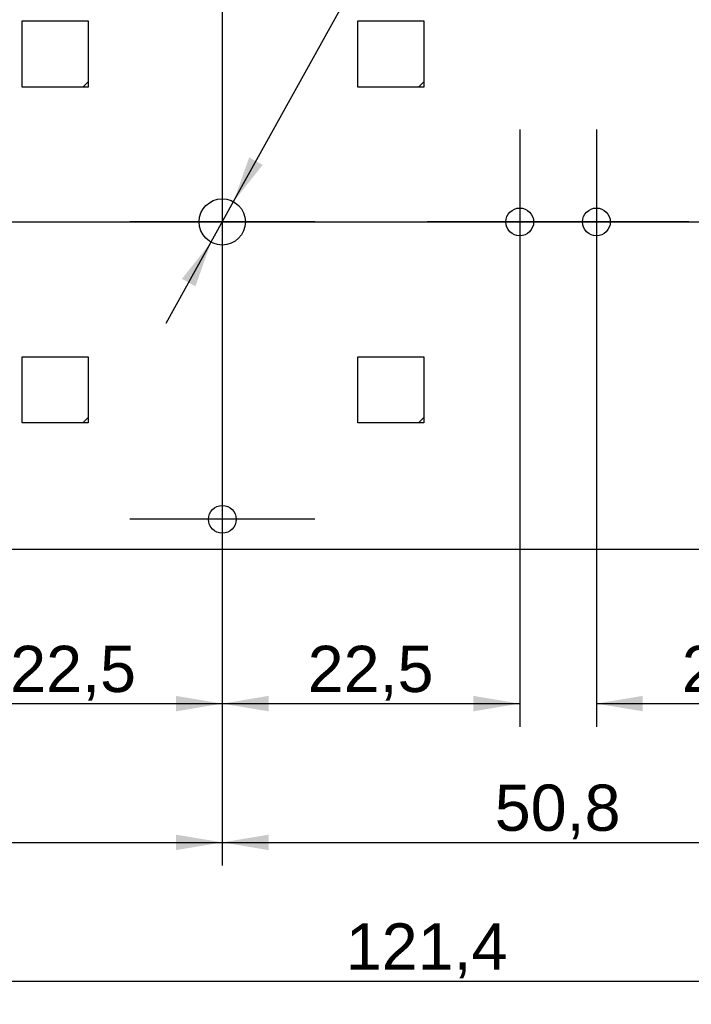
# Model space of a CAD drawing. Header units: millimetres. Extents: x 7 to 819, y 15 to 587.
# Tile 30 of 45: x 519 to 570, y 170 to 245. Entities that reach past the tile are written whole.
import ezdxf
from ezdxf.enums import TextEntityAlignment as Align
from ezdxf.lldxf.tags import DXFTag

# ---------------------------------------------------------------- set-up
doc = ezdxf.new("R2010")
doc.units = ezdxf.units.MM
doc.layers.add('Default', color=7, linetype='Continuous')
doc.layers.add('RECLED_122X50MM_', color=7, linetype='Continuous')
doc.styles.add('SEACAD_Arial', font='arial.ttf')
doc.styles.add('SEACAD_Solid_Edge_ANSI1_Symbols', font='semeca1.ttf')
tags = doc.linetypes.add('CENTER2', pattern=[28.575, 19.05, -3.175, 3.175, -3.175]).pattern_tags.tags
tags[10:11] = [DXFTag(74, 4), DXFTag(75, 0), DXFTag(340, '0'), DXFTag(46, 0.0), DXFTag(50, 0.0), DXFTag(44, 0.0), DXFTag(45, 0.0)]
tags[8:9] = [DXFTag(74, 4), DXFTag(75, 0), DXFTag(340, '0'), DXFTag(46, 0.0), DXFTag(50, 0.0), DXFTag(44, 0.0), DXFTag(45, 0.0)]
tags[6:7] = [DXFTag(74, 4), DXFTag(75, 0), DXFTag(340, '0'), DXFTag(46, 0.0), DXFTag(50, 0.0), DXFTag(44, 0.0), DXFTag(45, 0.0)]
tags[4:5] = [DXFTag(74, 4), DXFTag(75, 0), DXFTag(340, '0'), DXFTag(46, 0.0), DXFTag(50, 0.0), DXFTag(44, 0.0), DXFTag(45, 0.0)]
doc.dimstyles.new('ISO', dxfattribs={"dimtxt": 3.5, "dimasz": 3.5, "dimexe": 1.75, "dimexo": 0, "dimgap": 0.875, "dimtad": 1, "dimtxsty": 'SEACAD_Arial', "dimblk1": '_SE_FILLED', "dimblk2": '_SE_FILLED', "dimsah": 1, "dimcen": 1.75, "dimadec": 0, "dimazin": 0, "dimtfac": 0.5, "dimtdec": 3, "dimtmove": 0, "dimatfit": 3, "dimfxl": 1, "dimarcsym": 0})

# ---------------------------------------------------------------- blocks, each defined once
blk = doc.blocks.new('SEANNOT_GROUP63')
at = {"layer": 'Default', "color": 7, "linetype": 'CENTER2'}
blk.add_line((481.966, 229.57), (618.505, 229.57), dxfattribs=at)
blk = doc.blocks.new('SEANNOT_GROUP65')
at = {"layer": 'Default', "color": 7, "linetype": 'CENTER2'}
for p, q in [((534.389, 214.07), (534.389, 200.07)), ((541.389, 207.07), (527.389, 207.07))]:
    blk.add_line(p, q, dxfattribs=at)
blk = doc.blocks.new('SEANNOT_GROUP66')
at = {"layer": 'Default', "color": 7, "linetype": 'CENTER2'}
for p, q in [((534.389, 236.57), (534.389, 222.57)), ((541.389, 229.57), (527.389, 229.57))]:
    blk.add_line(p, q, dxfattribs=at)
blk = doc.blocks.new('SEANNOT_GROUP67')
at = {"layer": 'Default', "color": 7, "linetype": 'CENTER2'}
for p, q in [((556.889, 236.57), (556.889, 222.57)), ((563.889, 229.57), (549.889, 229.57))]:
    blk.add_line(p, q, dxfattribs=at)
blk = doc.blocks.new('SEANNOT_GROUP68')
at = {"layer": 'Default', "color": 7, "linetype": 'CENTER2'}
for p, q in [((562.689, 236.57), (562.689, 222.57)), ((569.689, 229.57), (555.689, 229.57))]:
    blk.add_line(p, q, dxfattribs=at)
blk = doc.blocks.new('SE7')
at = {"layer": 'RECLED_122X50MM_', "color": 7, "linetype": 'Continuous'}
for p, q in [((519.239, 244.77), (524.239, 244.77)), ((519.239, 239.77), (519.239, 244.77)), ((524.239, 244.77), (524.239, 240.17)), ((544.639, 244.77), (549.639, 244.77)), ((544.639, 239.77), (544.639, 244.77)), ((549.639, 244.77), (549.639, 240.17)), ((524.239, 240.17), (523.839, 239.77)), ((524.239, 240.17), (524.239, 239.77)), ((549.639, 240.17), (549.239, 239.77)), ((549.639, 240.17), (549.639, 239.77)), ((523.839, 239.77), (519.239, 239.77)), ((524.239, 239.77), (523.839, 239.77)), ((549.239, 239.77), (544.639, 239.77)), ((549.639, 239.77), (549.239, 239.77)), ((519.239, 219.37), (524.239, 219.37)), ((519.239, 214.37), (519.239, 219.37)), ((524.239, 219.37), (524.239, 214.77)), ((544.639, 219.37), (549.639, 219.37)), ((544.639, 214.37), (544.639, 219.37)), ((549.639, 219.37), (549.639, 214.77)), ((524.239, 214.77), (523.839, 214.37)), ((524.239, 214.77), (524.239, 214.37)), ((549.639, 214.77), (549.239, 214.37)), ((549.639, 214.77), (549.639, 214.37)), ((523.839, 214.37), (519.239, 214.37)), ((524.239, 214.37), (523.839, 214.37)), ((549.239, 214.37), (544.639, 214.37)), ((549.639, 214.37), (549.239, 214.37)), ((489.189, 204.82), (610.589, 204.82))]:
    blk.add_line(p, q, dxfattribs=at)
for centre, radius in [((534.389, 229.57), 1.75), ((556.889, 229.57), 1.05), ((562.689, 229.57), 1.05), ((534.389, 207.07), 1.05)]:
    blk.add_circle(centre, radius, dxfattribs=at)
blk = doc.blocks.new('DMBLK80')
at = {"layer": 'Default', "linetype": 'Continuous'}
for points in [[(515.389, 192.542), (515.389, 193.709), (511.889, 193.125)], [(530.889, 192.542), (534.389, 193.125), (530.889, 193.709)]]:
    blk.add_hatch(color=7, dxfattribs=at).paths.add_polyline_path(points)
at = {"layer": 'Default', "color": 7, "linetype": 'Continuous'}
for p, q in [((534.389, 252.07), (534.389, 191.375)), ((511.889, 229.57), (511.889, 191.375)), ((511.889, 193.125), (534.389, 193.125))]:
    blk.add_line(p, q, dxfattribs=at)
at = {"layer": 'Default', "color": 7, "linetype": 'Continuous', "style": 'SEACAD_Arial'}
blk.add_text('22,5', height=3.5, dxfattribs=at).set_placement((518.346, 197.5), align=Align.TOP_LEFT)
blk = doc.blocks.new('_SE_FILLED')
at = {"color": 0}
blk.add_line((0, 0), (-1, 0), dxfattribs=at)
blk.add_solid([(0, 0), (-1, -0.1665), (-1, 0.1665), (0, 0)], dxfattribs=at)
blk = doc.blocks.new('DMBLK81')
at = {"layer": 'Default', "linetype": 'Continuous'}
for points in [[(537.889, 192.542), (537.889, 193.709), (534.389, 193.125)], [(553.389, 192.542), (556.889, 193.125), (553.389, 193.709)]]:
    blk.add_hatch(color=7, dxfattribs=at).paths.add_polyline_path(points)
at = {"layer": 'Default', "color": 7, "linetype": 'Continuous'}
for p, q in [((556.889, 229.57), (556.889, 191.375)), ((534.389, 207.07), (534.389, 191.375)), ((534.389, 193.125), (556.889, 193.125))]:
    blk.add_line(p, q, dxfattribs=at)
at = {"layer": 'Default', "color": 7, "linetype": 'Continuous', "style": 'SEACAD_Arial'}
blk.add_text('22,5', height=3.5, dxfattribs=at).set_placement((540.846, 197.5), align=Align.TOP_LEFT)
blk = doc.blocks.new('DMBLK82')
at = {"layer": 'Default', "linetype": 'Continuous'}
for points in [[(566.189, 192.542), (566.189, 193.709), (562.689, 193.125)], [(581.689, 192.542), (585.189, 193.125), (581.689, 193.709)]]:
    blk.add_hatch(color=7, dxfattribs=at).paths.add_polyline_path(points)
at = {"layer": 'Default', "color": 7, "linetype": 'Continuous'}
for p, q in [((585.189, 252.07), (585.189, 191.375)), ((562.689, 229.57), (562.689, 191.375)), ((562.689, 193.125), (585.189, 193.125))]:
    blk.add_line(p, q, dxfattribs=at)
at = {"layer": 'Default', "color": 7, "linetype": 'Continuous', "style": 'SEACAD_Arial'}
blk.add_text('22,5', height=3.5, dxfattribs=at).set_placement((569.146, 197.5), align=Align.TOP_LEFT)
blk = doc.blocks.new('DMBLK84')
at = {"layer": 'Default', "linetype": 'Continuous'}
for points in [[(492.689, 182.042), (492.689, 183.209), (489.189, 182.625)], [(530.889, 182.042), (534.389, 182.625), (530.889, 183.209)]]:
    blk.add_hatch(color=7, dxfattribs=at).paths.add_polyline_path(points)
at = {"layer": 'Default', "color": 7, "linetype": 'Continuous'}
for p, q in [((534.389, 229.57), (534.389, 180.875)), ((489.189, 204.82), (489.189, 180.875)), ((489.189, 182.625), (534.389, 182.625))]:
    blk.add_line(p, q, dxfattribs=at)
at = {"layer": 'Default', "color": 7, "linetype": 'Continuous', "style": 'SEACAD_Arial'}
blk.add_text('45,2', height=3.5, dxfattribs=at).set_placement((506.996, 187), align=Align.TOP_LEFT)
blk = doc.blocks.new('DMBLK85')
at = {"layer": 'Default', "linetype": 'Continuous'}
for points in [[(537.889, 182.042), (537.889, 183.209), (534.389, 182.625)], [(581.689, 182.042), (585.189, 182.625), (581.689, 183.209)]]:
    blk.add_hatch(color=7, dxfattribs=at).paths.add_polyline_path(points)
at = {"layer": 'Default', "color": 7, "linetype": 'Continuous'}
for p, q in [((534.389, 229.57), (534.389, 180.875)), ((585.189, 229.57), (585.189, 180.875)), ((534.389, 182.625), (585.189, 182.625))]:
    blk.add_line(p, q, dxfattribs=at)
at = {"layer": 'Default', "color": 7, "linetype": 'Continuous', "style": 'SEACAD_Arial'}
blk.add_text('50,8', height=3.5, dxfattribs=at).set_placement((554.996, 187), align=Align.TOP_LEFT)
blk = doc.blocks.new('DMBLK88')
at = {"layer": 'Default', "linetype": 'Continuous'}
for points in [[(536.422, 234.445), (535.237, 231.101), (537.443, 233.88)], [(531.335, 225.26), (532.356, 224.695), (533.541, 228.039)]]:
    blk.add_hatch(color=7, dxfattribs=at).paths.add_polyline_path(points)
at = {"layer": 'Default', "color": 7, "linetype": 'Continuous'}
for p, q in [((535.237, 231.101), (563.008, 281.243)), ((530.15, 221.916), (535.237, 231.101))]:
    blk.add_line(p, q, dxfattribs=at)
for s, style, p in [('(x2)', 'SEACAD_Arial', (554.569, 275.036)), ('3,5', 'SEACAD_Arial', (550.064, 266.903)), ('O', 'SEACAD_Solid_Edge_ANSI1_Symbols', (547.158, 261.656))]:
    blk.add_text(s, height=3.5, rotation=61.02081, dxfattribs=dict(at, style=style)).set_placement(p, align=Align.TOP_LEFT)
blk = doc.blocks.new('DMBLK92')
at = {"layer": 'Default', "linetype": 'Continuous'}
for points in [[(492.689, 171.542), (492.689, 172.709), (489.189, 172.125)], [(607.089, 171.542), (610.589, 172.125), (607.089, 172.709)]]:
    blk.add_hatch(color=7, dxfattribs=at).paths.add_polyline_path(points)
at = {"layer": 'Default', "color": 7, "linetype": 'Continuous'}
for p, q in [((489.189, 204.82), (489.189, 170.375)), ((610.589, 204.82), (610.589, 170.375)), ((489.189, 172.125), (610.589, 172.125))]:
    blk.add_line(p, q, dxfattribs=at)
at = {"layer": 'Default', "color": 7, "linetype": 'Continuous', "style": 'SEACAD_Arial'}
blk.add_text('121,4', height=3.5, dxfattribs=at).set_placement((543.726, 176.5), align=Align.TOP_LEFT)

msp = doc.modelspace()

# ---------------------------------------------------------------- block references
at = {"layer": 'Default'}
for name in ['SE7', 'SEANNOT_GROUP66', 'SEANNOT_GROUP67', 'SEANNOT_GROUP68', 'SEANNOT_GROUP63', 'SEANNOT_GROUP65']:
    msp.add_blockref(name, (0, 0), dxfattribs=at)

# ---------------------------------------------------------------- dimensions: what is measured, and where the dimension line sits
at = {"layer": 'Default', "color": 7, "linetype": 'Continuous'}
dim = msp.add_diameter_dim_2p(p1=(533.541, 228.039), p2=(535.237, 231.101), text='\\A1;<>  (x2)', dimstyle='ISO', override={"dimtmove": 1, "dimtolj": 1}, dxfattribs=at)
dim.commit()
dim.dimension.update_dxf_attribs({"geometry": 'DMBLK88', "text_midpoint": (550.392, 258.465), "dimtype": 163})
for base, p1, p2, picture, middle in [((534.389, 193.125), (511.889, 229.57), (534.389, 252.07), 'DMBLK80', (523.139, 193.125)), ((585.189, 193.125), (562.689, 229.57), (585.189, 252.07), 'DMBLK82', (573.939, 193.125)), ((534.389, 182.625), (489.189, 204.82), (534.389, 229.57), 'DMBLK84', (511.789, 182.625)), ((556.889, 193.125), (534.389, 207.07), (556.889, 229.57), 'DMBLK81', (545.639, 193.125))]:
    dim = msp.add_linear_dim(base=base, p1=p1, p2=p2, text='\\A1;<> ', dimstyle='ISO', dxfattribs=at)
    dim.commit()
    dim.dimension.update_dxf_attribs({"geometry": picture, "text_midpoint": middle, "dimtype": 160})
for base, p1, p2, picture, middle in [((534.389, 182.625), (534.389, 229.57), (585.189, 229.57), 'DMBLK85', (559.789, 182.625)), ((489.189, 172.125), (489.189, 204.82), (610.589, 204.82), 'DMBLK92', (549.889, 172.125))]:
    dim = msp.add_linear_dim(base=base, p1=p1, p2=p2, angle=0, text='\\A1;<> ', dimstyle='ISO', dxfattribs=at)
    dim.commit()
    dim.dimension.update_dxf_attribs({"geometry": picture, "text_midpoint": middle, "dimtype": 161})

doc.saveas('drawing.dxf')
